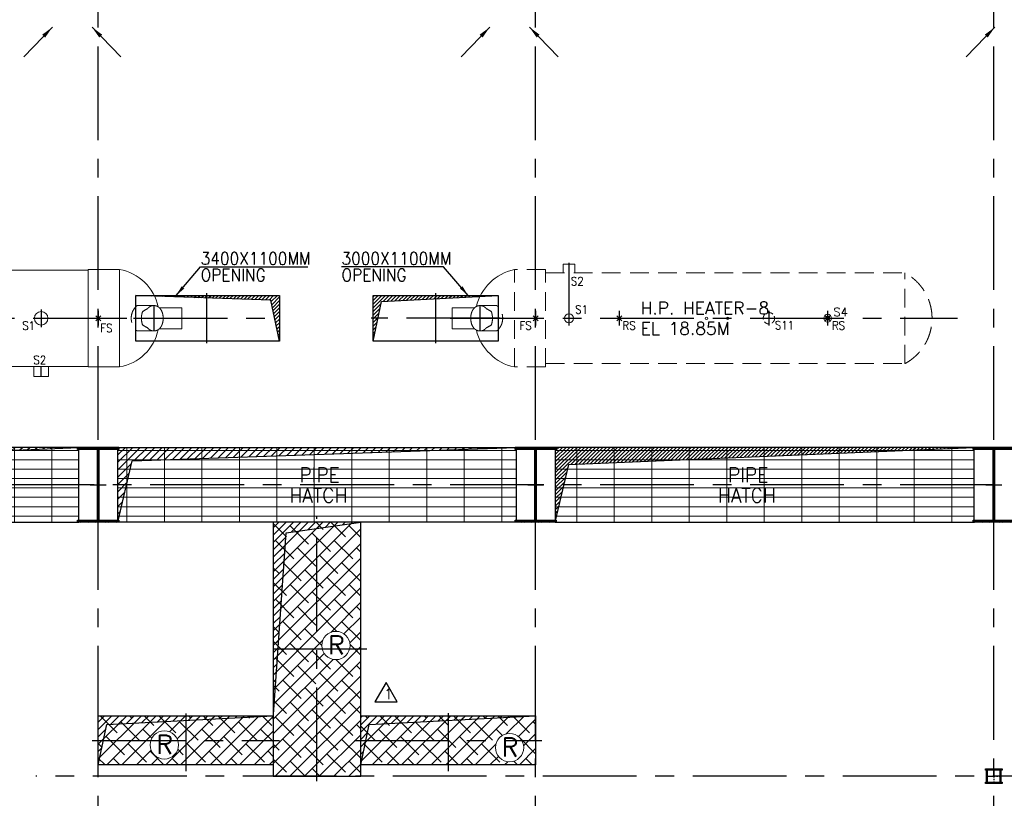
# Model space of a CAD drawing. Header units: inches. Extents: x 306235 to 1392759, y -66369 to 421098.
# Tile 48 of 91: x 514606 to 538242, y -27308 to -8608. Entities that reach past the tile are written whole.
import ezdxf

# ---------------------------------------------------------------- set-up
doc = ezdxf.new("R2010")
doc.units = ezdxf.units.IN
doc.header["$LTSCALE"] = 1800
doc.header["$MEASUREMENT"] = 0
for name, pattern in [('CENTER', [2, 1.25, -0.25, 0.25, -0.25]), ('CENTER2', [1.125, 0.75, -0.125, 0.125, -0.125]), ('HIDDEN', [0.375, 0.25, -0.125])]:
    doc.linetypes.add(name, pattern=pattern)
doc.layers.get('0').update_dxf_attribs({"color": 253, "lineweight": 9})
for name, color, linetype, lineweight in [('A-CHEQUERED PLATE HATCH', 252, 'Continuous', 9), ('A-REMOVABLE GRATING', 252, 'Continuous', 9), ('EQUIP', 8, 'HIDDEN', 9), ('LEADER', 4, 'Continuous', 15), ('TAG', 4, 'Continuous', 15)]:
    doc.layers.add(name, color=color, linetype=linetype, lineweight=lineweight)
for name, color, linetype in [('AUX COL', 1, 'Continuous'), ('CEN', 2, 'CENTER'), ('COL', 1, 'Continuous'), ('DIM', 4, 'Continuous'), ('GRID', 251, 'CENTER'), ('OPENING', 40, 'Continuous'), ('REV1', 3, 'Continuous'), ('ROOM', 7, 'Continuous'), ('TEXT', 3, 'Continuous')]:
    doc.layers.add(name, color=color, linetype=linetype)
doc.styles.add('COMPLEX', font='complex')
doc.styles.add('ROMANS', font='romans.shx')
doc.styles.add('ROMANT', font='romant')
doc.styles.get("Standard").update_dxf_attribs({"font": 'arial.ttf'})
doc.dimstyles.get("Standard").update_dxf_attribs({"dimtxt": 0.18, "dimasz": 0.18, "dimexe": 0.18, "dimexo": 0.0625, "dimgap": 0.09, "dimtad": 0, "dimtih": 1, "dimtoh": 1, "dimdec": 4, "dimzin": 0, "dimdsep": 46, "dimtxsty": 'Standard', "dimcen": 0.09, "dimadec": 0, "dimazin": 0, "dimtfac": 1, "dimtdec": 4, "dimtofl": 0, "dimtmove": 0, "dimatfit": 3, "dimfxl": 1, "dimtolj": 1, "dimtzin": 0, "dimarcsym": 0})
doc.dimstyles.new('STANDARD1', dxfattribs={"dimtxt": 300, "dimasz": 250, "dimexe": 0, "dimexo": 0, "dimgap": 80, "dimtad": 1, "dimdec": 0, "dimzin": 0, "dimdsep": 46, "dimtxsty": 'ROMANS', "dimcen": 0, "dimclrd": 4, "dimclre": 4, "dimclrt": 7, "dimadec": 0, "dimazin": 0, "dimtfac": 0.09, "dimtdec": 0, "dimtix": 1, "dimtofl": 0, "dimtmove": 0, "dimatfit": 3, "dimfxl": 1, "dimtolj": 1, "dimtzin": 0, "dimarcsym": 0})
pattern_1 = [(225, (-87722.1, -145854), (176.7767, -176.7767), []), (315, (-87722.1, -145854), (530.33009, -176.7767), [625, -375])]
pattern_2 = [(45, (-87722.11, -144504), (-88.388348, 88.388348), [])]
pattern_3 = [(45, (-87722.11, -145854), (-88.388348, 88.388348), [])]

# ---------------------------------------------------------------- blocks, each defined once
blk = doc.blocks.new('B-ROW COLUMN')
at = {"layer": 'COL'}
h = blk.add_hatch(dxfattribs=at)
h.set_pattern_fill('ANSI31', color=256, scale=200, style=0)
h.set_pattern_definition([(45, (155648.048, 63141.767), (-17.67767, 17.67767), [])])
h.paths.add_polyline_path([(171095, 85178), (172085, 85178), (172085, 85128), (171095, 85128)])
h.paths.add_polyline_path([(171574, 86878), (171606, 86878), (171606, 85178), (171574, 85178)])
h.paths.add_polyline_path([(171095, 86928), (172085, 86928), (172085, 86878), (171095, 86878)])
blk.add_line((171590, 85128), (171590, 86928))
at = {"layer": 'CEN'}
for p, q in [((171590, 85128), (171590, 86928)), ((171399, 86028), (171782, 86028))]:
    blk.add_line(p, q, dxfattribs=at)
at = {"layer": 'COL'}
for points in [[(171095, 86928), (172085, 86928), (172085, 86878), (171095, 86878)], [(171574, 86878), (171606, 86878), (171606, 85178), (171574, 85178)], [(171095, 85178), (172085, 85178), (172085, 85128), (171095, 85128)]]:
    blk.add_lwpolyline(points, close=True, dxfattribs=at)
blk = doc.blocks.new('AUX COLUMNS')
at = {"color": 2, "linetype": 'CENTER2', "ltscale": 0.15}
for p, q in [((-140538, 69090), (-140538, 68740)), ((-140713, 68915), (-140363, 68915))]:
    blk.add_line(p, q, dxfattribs=at)
at = {"layer": 'AUX COL'}
for p, q in [((-140713, 68772), (-140713, 69058)), ((-140688, 68772), (-140688, 69058)), ((-140388, 68772), (-140388, 69058)), ((-140363, 68772), (-140363, 69058))]:
    blk.add_line(p, q, dxfattribs=at)
for points in [[(-140738, 69090), (-140338, 69090), (-140338, 69058), (-140738, 69058)], [(-140738, 68772), (-140338, 68772), (-140338, 68740), (-140738, 68740)]]:
    blk.add_lwpolyline(points, close=True, dxfattribs=at)
at = {"layer": 'GRID'}
blk.add_line((-134715, 68915), (-163538, 68915), dxfattribs=at)

msp = doc.modelspace()

# ---------------------------------------------------------------- hatches: boundary and pattern name
at = {"layer": 'A-CHEQUERED PLATE HATCH', "linetype": 'Continuous'}
h = msp.add_hatch(dxfattribs=at)
h.set_pattern_fill('ANSI38', color=256, scale=2000, angle=180, style=0)
h.set_pattern_definition([(225, (-87722.1, -144504), (176.7767, -176.7767), []), (315, (-87722.1, -144504), (530.33009, -176.7767), [625, -375])])
edge = h.paths.add_edge_path(flags=16)
edge.add_arc((522196.6, -23637.5), 339.7, 0, 360)
h.paths.add_polyline_path([(520691.6, -26778.7), (522791.6, -26778.7), (522791.6, -20678.7), (520691.6, -20678.7)])
h = msp.add_hatch(dxfattribs=at)
h.set_pattern_fill('ANSI38', color=256, scale=2000, angle=180, style=0)
h.set_pattern_definition(pattern_1)
edge = h.paths.add_edge_path()
edge.add_arc((518077.5, -26026.6), 339.7, 0, 360)
h.paths.add_polyline_path([(520691.6, -26505.7), (516491.6, -26505.7), (516491.6, -25325.7), (520691.6, -25325.7)])
h = msp.add_hatch(dxfattribs=at)
h.set_pattern_fill('ANSI38', color=256, scale=2000, angle=180, style=0)
h.set_pattern_definition(pattern_1)
edge = h.paths.add_edge_path()
edge.add_arc((526366.2, -26091.2), 339.7, 0, 360)
h.paths.add_polyline_path([(526991.6, -26505.7), (522791.6, -26505.7), (522791.6, -25325.7), (526991.6, -25325.7)])
at = {"layer": 'A-REMOVABLE GRATING'}
h = msp.add_hatch(dxfattribs=at)
h.set_pattern_fill('GRATE', color=256, scale=7200, style=0)
h.set_pattern_definition([(0, (34777.9, -144504), (0, 225), []), (90, (34777.9, -144504), (-900, 6e-14), [])])
h.paths.add_polyline_path([(483961.6, -20678.7), (494021.6, -20678.7), (494021.6, -18878.7), (483961.6, -18878.7)])
h.paths.add_polyline_path([(494961.6, -20678.7), (505021.6, -20678.7), (505021.6, -18878.7), (494961.6, -18878.7)])
h.paths.add_polyline_path([(505961.6, -20678.7), (516021.6, -20678.7), (516021.6, -18878.7), (505961.6, -18878.7)])
h.paths.add_polyline_path([(516961.6, -18878.7), (526521.6, -18878.7), (526521.6, -20678.7), (516961.6, -20678.7)])
h.paths.add_polyline_path([(527461.6, -20678.7), (537521.6, -20678.7), (537521.6, -18878.7), (527461.6, -18878.7)])
h.paths.add_polyline_path([(538441.6, -18228.7), (540441.6, -18228.7), (540441.6, -20578.7), (538441.6, -20578.7)])
h.paths.add_polyline_path([(488182.6, -19801.5), (489340.4, -19801.5), (489340.4, -19276.5), (488182.6, -19276.5)], flags=24)
h.paths.add_polyline_path([(487841.3, -20293.2), (489435.9, -20293.2), (489435.9, -19768.2), (487841.3, -19768.2)], flags=24)
h.paths.add_polyline_path([(498841.3, -20293.2), (500435.9, -20293.2), (500435.9, -19768.2), (498841.3, -19768.2)], flags=24)
h.paths.add_polyline_path([(499182.6, -19801.5), (500340.4, -19801.5), (500340.4, -19276.5), (499182.6, -19276.5)], flags=24)
h.paths.add_polyline_path([(509841.3, -20293.2), (511435.9, -20293.2), (511435.9, -19768.2), (509841.3, -19768.2)], flags=24)
h.paths.add_polyline_path([(510182.6, -19801.5), (511340.4, -19801.5), (511340.4, -19276.5), (510182.6, -19276.5)], flags=24)
h.paths.add_polyline_path([(521056.1, -20293.2), (522650.7, -20293.2), (522650.7, -19768.2), (521056.1, -19768.2)], flags=24)
h.paths.add_polyline_path([(521397.4, -19801.5), (522555.2, -19801.5), (522555.2, -19276.5), (521397.4, -19276.5)], flags=24)
h.paths.add_polyline_path([(531682.6, -19801.5), (532840.4, -19801.5), (532840.4, -19276.5), (531682.6, -19276.5)], flags=24)
h.paths.add_polyline_path([(531341.3, -20293.2), (532935.9, -20293.2), (532935.9, -19768.2), (531341.3, -19768.2)], flags=24)
at = {"layer": 'OPENING'}
h = msp.add_hatch(dxfattribs=at)
h.set_pattern_fill('ANSI31', color=8, scale=500, style=0)
h.set_pattern_definition([(45, (519091.596, -15778.69), (-44.1942, 44.1942), [])])
h.paths.add_polyline_path([(520841.6, -15228.7), (519091.6, -15228.7), (519091.6, -15288.1), (520631.8, -15341.8), (520841.6, -16328.7)])
h.paths.add_polyline_path([(519091.6, -15228.7), (517391.6, -15228.7), (519091.6, -15288.1)])
h = msp.add_hatch(dxfattribs=at)
h.set_pattern_fill('ANSI31', color=8, scale=500, style=0)
h.set_pattern_definition([(45, (-78153.18, -113753.185), (-44.194174, 44.194174), [])])
h.paths.add_polyline_path([(525599.8, -15254.5, -0.0060303), (525612.7, -15228.7), (524591.6, -15228.7), (524591.6, -15307.3)])
h.paths.add_polyline_path([(526091.6, -15228.7), (525612.7, -15228.7, 0.0060303), (525599.8, -15254.5)])
h.paths.add_polyline_path([(524591.6, -15228.7), (523091.6, -15228.7), (523091.6, -15778.7), (523208.5, -15778.7), (523294.2, -15375.3), (524591.6, -15307.3)])
h.paths.add_polyline_path([(523208.5, -15778.7), (523091.6, -15778.7), (523091.6, -16328.7)])
h = msp.add_hatch(dxfattribs=at)
h.set_pattern_fill('ANSI31', color=8, scale=1000, style=0)
h.set_pattern_definition(pattern_2)
h.paths.add_polyline_path([(516021.6, -18878.7), (505961.6, -18878.7), (505961.6, -19778.7), (506171.9, -19778.7), (506285.3, -19293.4)])
h.paths.add_polyline_path([(506171.9, -19778.7), (505961.6, -19778.7), (505961.6, -20678.7)])
h = msp.add_hatch(dxfattribs=at)
h.set_pattern_fill('ANSI31', color=8, scale=1000, style=0)
h.set_pattern_definition(pattern_2)
h.paths.add_polyline_path([(526521.6, -18878.7), (516961.6, -18878.7), (516961.6, -19678.7), (517191.6, -19682.3), (517302.8, -19200.6)])
h.paths.add_polyline_path([(517191.6, -19682.3), (516961.6, -19678.7), (516961.6, -20678.7)])
h = msp.add_hatch(dxfattribs=at)
h.set_pattern_fill('ANSI31', color=8, scale=500, style=0)
h.set_pattern_definition([(45, (398897.843, -105806.315), (-44.194174, 44.194174), [])])
h.paths.add_polyline_path([(537521.6, -18878.7), (527461.6, -18878.7), (527461.6, -19778.7), (527671.9, -19778.7), (527785.3, -19293.4)])
h.paths.add_polyline_path([(527671.9, -19778.7), (527461.6, -19778.7), (527461.6, -20678.7)])
h = msp.add_hatch(dxfattribs=at)
h.set_pattern_fill('ANSI31', color=8, scale=1000, style=0)
h.set_pattern_definition(pattern_2)
h.paths.add_polyline_path([(521741.6, -20678.7), (520691.6, -20678.7), (520691.6, -25405.7), (521004.6, -20929.8), (521741.6, -20826.3)])
h.paths.add_polyline_path([(522791.6, -20678.7), (521741.6, -20678.7), (521741.6, -20826.3)])
h = msp.add_hatch(dxfattribs=at)
h.set_pattern_fill('ANSI31', color=8, scale=1000, style=0)
h.set_pattern_definition(pattern_3)
h.paths.add_polyline_path([(520691.6, -25325.7), (518591.6, -25325.7), (518591.6, -25435.7)])
h.paths.add_polyline_path([(518591.6, -25325.7), (516491.6, -25325.7), (516491.6, -25915.7), (516617, -25915.7), (516697.9, -25535), (518591.6, -25435.7)])
h.paths.add_polyline_path([(516617, -25915.7), (516491.6, -25915.7), (516491.6, -26505.7)])
h = msp.add_hatch(dxfattribs=at)
h.set_pattern_fill('ANSI31', color=8, scale=1000, style=0)
h.set_pattern_definition(pattern_3)
h.paths.add_polyline_path([(526991.6, -25325.7), (524891.6, -25325.7), (524891.6, -25435.7)])
h.paths.add_polyline_path([(524891.6, -25325.7), (522791.6, -25325.7), (522791.6, -25915.7), (522917, -25915.7), (522997.9, -25535), (524891.6, -25435.7)])
h.paths.add_polyline_path([(522917, -25915.7), (522791.6, -25915.7), (522791.6, -26505.7)])

# ---------------------------------------------------------------- linework, layer by layer
at = {"layer": 'CEN', "linetype": 'CENTER'}
for p, q in [((527791.6, -14445.5), (527791.6, -15953.7)), ((515121.6, -15568.7), (515121.6, -15988.7)), ((517826.6, -15473.7), (517826.6, -16083.7)), ((504127.9, -15778.7), (518541.6, -15778.7)), ((516491.6, -15603.7), (516491.6, -15953.7)), ((529001.6, -15953.7), (529001.6, -15603.7)), ((532591.6, -15603.7), (532591.6, -15953.7)), ((534001.6, -15953.7), (534001.6, -15603.7)), ((515121.6, -17178.7), (515121.6, -16933.7))]:
    msp.add_line(p, q, dxfattribs=at)
at = {"layer": 'CEN'}
for p, q in [((519091.6, -15178.7), (519091.6, -16378.7)), ((524591.6, -16378.7), (524591.6, -15178.7)), ((525656.6, -16083.7), (525656.6, -15473.7)), ((517341.6, -15778.7), (520841.6, -15778.7)), ((526141.6, -15778.7), (523041.6, -15778.7)), ((524941.6, -15778.7), (537120.3, -15778.7)), ((526991.6, -15603.7), (526991.6, -15953.7)), ((521741.6, -26899.6), (521741.6, -20528.7)), ((522941.6, -23728.7), (520541.6, -23728.7)), ((518591.6, -25268.1), (518591.6, -26655.7)), ((524891.6, -25260.5), (524891.6, -26655.7)), ((516341.6, -25915.7), (520841.6, -25915.7)), ((522641.6, -25915.7), (527141.6, -25915.7))]:
    msp.add_line(p, q, dxfattribs=at)
at = {"layer": 'EQUIP', "linetype": 'Continuous'}
for p, q in [((505097.6, -14623.7), (516251.6, -14623.7)), ((516251.6, -14608.7), (516251.6, -16948.7)), ((516251.6, -14608.7), (517001.6, -14608.7)), ((517001.6, -14608.7), (517001.6, -16948.7)), ((527655.1, -14688.7), (527655.1, -14478.7)), ((527928.1, -14478.7), (527655.1, -14478.7)), ((527928.1, -14688.7), (527928.1, -14478.7)), ((517959.9, -15528.7), (518496.6, -15528.7)), ((518496.6, -15528.7), (518496.6, -16028.7)), ((525523.3, -15528.7), (524986.6, -15528.7)), ((524986.6, -16028.7), (524986.6, -15528.7)), ((517959.9, -16028.7), (518496.6, -16028.7)), ((525523.3, -16028.7), (524986.6, -16028.7)), ((505097.6, -16933.7), (516251.6, -16933.7)), ((514943.6, -17178.7), (514943.6, -16933.7)), ((515299.6, -17178.7), (515299.6, -16933.7)), ((516251.6, -16948.7), (517001.6, -16948.7)), ((515299.6, -17178.7), (514943.6, -17178.7))]:
    msp.add_line(p, q, dxfattribs=at)
at = {"layer": 'EQUIP'}
for p, q in [((526481.6, -16948.7), (526481.6, -14608.7)), ((527231.6, -14608.7), (526481.6, -14608.7)), ((527231.6, -16948.7), (527231.6, -14608.7)), ((527231.6, -14688.7), (535856.6, -14688.7)), ((535856.6, -16868.7, 150), (535856.6, -14688.7, 150)), ((517424.1, -15473.7), (517826.6, -15473.7)), ((526059.1, -15473.7), (525656.6, -15473.7)), ((516551.8, -15839), (516431.4, -15718.4)), ((516550, -15720.3), (516433.2, -15837.1)), ((527051.8, -15839), (526931.4, -15718.4)), ((527050, -15720.3), (526933.2, -15837.1)), ((529061.8, -15839), (528941.4, -15718.4)), ((529060, -15720.3), (528943.2, -15837.1)), ((534061.8, -15839), (533941.4, -15718.4)), ((534060, -15720.3), (533943.2, -15837.1)), ((517424.1, -16083.7), (517826.6, -16083.7)), ((526059.1, -16083.7), (525656.6, -16083.7)), ((527231.6, -16948.7), (526481.6, -16948.7)), ((527231.6, -16868.7), (535856.6, -16868.7))]:
    msp.add_line(p, q, dxfattribs=at)
for points in [[(517826.6, -15473.7, 0.1863113), (517699.7, -15522.7, 0.0365051), (517673.3, -15550.4, 0.0329908), (517555.5, -15618.3, 0.0848869), (517528.1, -15778.7, 0.0848869), (517555.5, -15939.1, 0.0329908), (517673.3, -16006.9, 0.0365051), (517699.7, -16034.7, 0.1863113), (517826.6, -16083.7, 0.1863113), (517953.5, -16034.7, 0.1017734), (518016, -15949.1, 0.0604216), (518041.7, -15868.4, 0.0467613), (518050.1, -15778.7, 0.0467613), (518041.7, -15689, 0.0604216), (518016, -15608.2, 0.1017734), (517953.5, -15522.7, 0.1863113)], [(525656.6, -16083.7, 0.1863113), (525783.5, -16034.7, 0.0365051), (525809.9, -16006.9, 0.0329908), (525927.7, -15939.1, 0.0848869), (525955.1, -15778.7, 0.0848869), (525927.7, -15618.3, 0.0329908), (525809.9, -15550.4, 0.0365051), (525783.5, -15522.7, 0.1863113), (525656.6, -15473.7, 0.1863113), (525529.7, -15522.7, 0.1017734), (525467.2, -15608.2, 0.0604216), (525441.5, -15689, 0.0467613), (525433.1, -15778.7, 0.0467613), (525441.5, -15868.4, 0.0604216), (525467.2, -15949.1, 0.1017734), (525529.7, -16034.7, 0.1863113)]]:
    msp.add_lwpolyline(points, format="xyb", close=True, dxfattribs=at)
at = {"layer": 'EQUIP', "linetype": 'Continuous'}
for centre, radius in [((515121.6, -15778.7), 162), ((527791.6, -15778.7), 109.5), ((531091.6, -15778.7), 30), ((531091.6, -15778.7, 150), 30), ((531601.6, -15778.7), 30), ((531601.6, -15778.7, 150), 30), ((534001.6, -15778.7), 94.5), ((534001.6, -15778.7), 44.5)]:
    msp.add_circle(centre, radius, dxfattribs=at)
at = {"layer": 'EQUIP', "linetype": 'HIDDEN', "ltscale": 0.3}
msp.add_circle((532591.6, -15778.7), 136.5, dxfattribs=at)
at = {"layer": 'EQUIP', "linetype": 'Continuous'}
for centre, radius, start, end in [((516811.8, -15733), 1140.2, 11.60303, 80.41661), ((526729.8, -15778.7), 1196, 101.97698, 166.32577), ((516811.8, -15824.4), 1140.2, 279.58339, 348.39697), ((526729.8, -15778.7), 1196, 193.67423, 258.02302)]:
    msp.add_arc(centre, radius, start, end, dxfattribs=at)
at = {"layer": 'EQUIP'}
for centre, radius, start, end in [((535268.3, -15778.7, -150), 1238.6, 298.35718, 61.64282), ((517682.4, -15778.7), 399.7, 130.26305, 229.73695), ((525800.8, -15778.7), 399.7, 310.26305, 49.73695)]:
    msp.add_arc(centre, radius, start, end, dxfattribs=at)
at = {"layer": 'GRID'}
for p, q in [((516491.6, -58299.5), (516491.6, -3278.7)), ((516491.6, -58299.5), (516491.6, -3278.7)), ((526991.6, -58299.5), (526991.6, -3179.5)), ((526991.6, -58299.5), (526991.6, -3245.2)), ((537991.6, -58299.5), (537991.6, -3278.7)), ((537991.6, -58299.5), (537991.6, -3278.7)), ((566791.6, -19778.7), (431691.6, -19778.7)), ((566791.6, -19778.7), (431691.6, -19778.7)), ((543814, -26778.7), (514991.6, -26778.7))]:
    msp.add_line(p, q, dxfattribs=at)
at = {"layer": 'OPENING'}
for points in [[(517391.6, -15228.7), (520841.6, -15228.7), (520841.6, -16328.7), (517391.6, -16328.7)], [(523091.6, -15228.7), (526091.6, -15228.7), (526091.6, -16328.7), (523091.6, -16328.7)], [(505961.6, -20678.7), (516021.6, -20678.7), (516021.6, -18878.7), (505961.6, -18878.7)], [(516961.6, -18878.7), (526521.6, -18878.7), (526521.6, -20678.7), (516961.6, -20678.7)], [(527461.6, -20678.7), (537521.6, -20678.7), (537521.6, -18878.7), (527461.6, -18878.7)], [(520691.6, -26778.7), (522791.6, -26778.7), (522791.6, -20678.7), (520691.6, -20678.7)], [(520691.6, -26778.7), (522791.6, -26778.7), (522791.6, -20678.7), (520691.6, -20678.7)], [(520691.6, -26505.7), (516491.6, -26505.7), (516491.6, -25325.7), (520691.6, -25325.7)], [(520691.6, -26505.7), (516491.6, -26505.7), (516491.6, -25325.7), (520691.6, -25325.7)], [(526991.6, -26505.7), (522791.6, -26505.7), (522791.6, -25325.7), (526991.6, -25325.7)], [(526991.6, -26505.7), (522791.6, -26505.7), (522791.6, -25325.7), (526991.6, -25325.7)]]:
    msp.add_lwpolyline(points, close=True, dxfattribs=at)
for points in [[(520841.6, -16328.7), (520631.8, -15341.8), (517391.6, -15228.7)], [(523091.6, -16328.7), (523294.2, -15375.3), (526091.6, -15228.7)], [(505961.6, -20678.7), (506285.3, -19293.4), (516021.6, -18878.7)], [(516961.6, -20678.7), (517302.8, -19200.6), (526521.6, -18878.7)], [(527461.6, -20678.7), (527785.3, -19293.4), (537521.6, -18878.7)], [(520691.6, -25405.7), (521004.6, -20929.8), (522791.6, -20678.7)], [(516491.6, -26505.7), (516697.9, -25535), (520691.6, -25325.7)], [(522791.6, -26505.7), (522997.9, -25535), (526991.6, -25325.7)]]:
    msp.add_lwpolyline(points, dxfattribs=at)
at = {"layer": 'REV1'}
msp.add_lwpolyline([(523401.1, -24525), (523134.2, -24987.2), (523668, -24987.2)], close=True, dxfattribs=at)
at = {"layer": 'TAG'}
for centre in [(522196.6, -23637.5), (518077.5, -26026.6), (526366.2, -26091.2)]:
    msp.add_circle(centre, 339.7, dxfattribs=at)

# ---------------------------------------------------------------- block references
for p in [(344901.4, -105806.3), (355401.4, -105806.3), (366401.4, -105806.3)]:
    msp.add_blockref('B-ROW COLUMN', p)
at = {"layer": 'AUX COL'}
msp.add_blockref('AUX COLUMNS', (678529.4, -95693.7), dxfattribs=at)

# ---------------------------------------------------------------- texts
at = {"layer": 'EQUIP', "linetype": 'Continuous', "style": 'ROMANS', "width": 0.9}
for s, p in [('S2', (527835.9, -14989.4)), ('S1', (527939.1, -15669.8)), ('S1', (514668, -16054.8)), ('FS', (516540.4, -16113.6)), ('FS', (526603.9, -16052.8)), ('RS', (529075.4, -16052.8)), ('S11', (532733.4, -16045.4)), ('RS', (534102.7, -16052.8)), ('S2', (514933.6, -16879.5))]:
    msp.add_text(s, height=200, dxfattribs=at).set_placement(p)
at = {"layer": 'EQUIP', "linetype": 'Continuous', "insert": (534141.6, -15728.7), "char_height": 200, "attachment_point": 7, "style": 'ROMANS'}
msp.add_mtext('\\A1;S4', dxfattribs=at)
at = {"layer": 'REV1', "style": 'COMPLEX'}
msp.add_text('1', height=250, dxfattribs=at).set_placement((523351.8, -24927.7))
at = {"layer": 'TAG', "style": 'ROMANS'}
for p in [(522002.7, -23848.7), (517883.6, -26237.9), (526172.3, -26302.4)]:
    msp.add_text('R', height=445.3, dxfattribs=at).set_placement(p)
at = {"layer": 'TEXT', "color": 3, "style": 'ROMANS'}
for s, height, width, p in [('3400X1100MM', 300, 0.9, (518949.4, -14490.3)), ('3000X1100MM', 300, 0.9, (522330.4, -14490.3)), ('OPENING', 300, 0.9, (518949.4, -14890.3)), ('OPENING', 300, 0.9, (522330.4, -14890.3)), (' PIPE', 350, 0.936038, (521094.8, -19714, -1000)), (' PIPE', 350, 0.936038, (531380, -19714, -1000)), ('HATCH', 350, 0.936038, (521081.2, -20205.7)), ('HATCH', 350, 0.936038, (531366.4, -20205.7))]:
    msp.add_text(s, height=height, dxfattribs=dict(at, width=width)).set_placement(p)
at = {"layer": 'TEXT', "style": 'ROMANS'}
for s, p in [('H.P. HEATER-8', (529511.4, -15683.7)), ('EL 18.85M', (529511.4, -16173.7))]:
    msp.add_text(s, height=300, dxfattribs=at).set_placement(p)

# ---------------------------------------------------------------- leaders
at = {"layer": 'DIM'}
for points in [[(518362.9, -15228.7), (518949.4, -14540.3), (521524, -14540.3)], [(525367.6, -15228.7), (524781.1, -14540.3), (522330.4, -14540.3)]]:
    msp.add_leader(points, dimstyle='STANDARD1', dxfattribs=at)

# ---------------------------------------------------------------- next in the draw order: texts
at = {"layer": 'ROOM', "color": 30, "insert": (484177.2, -8819.8), "char_height": 250, "width": 2741.457, "attachment_point": 1, "style": 'ROMANS', "bg_fill": 2}
msp.add_mtext('\\pi275.49;PADO ROOM \\P\\pi769.54;UNIT-1', dxfattribs=at)
at = {"layer": 'TEXT', "insert": (461211.1, -16359.9), "char_height": 500, "attachment_point": 1, "style": 'ROMANT', "bg_fill": 3, "box_fill_scale": 1, "bg_fill_color": 256, "bg_fill_transparency": 0}
msp.add_mtext_dynamic_manual_height_columns('\\pi375.68;{\\W0.85;COMMON CONTROL  ROOM}', width=9656.124, gutter_width=1, heights=[0], dxfattribs=at)

# ---------------------------------------------------------------- next in the draw order: texts
at = {"layer": 'ROOM', "color": 30, "insert": (489830.2, -8877), "char_height": 250, "width": 2972.746, "attachment_point": 1, "style": 'ROMANS', "bg_fill": 2}
msp.add_mtext('\\pi391.13;PADO ROOM \\P\\pi849.47;UNIT-2', dxfattribs=at)

# ---------------------------------------------------------------- next in the draw order: leaders
at = {"layer": 'LEADER'}
for points in [[(515390.9, -8787.3, -100), (514701.9, -9496.4, -100)], [(516342.3, -8787.3, -100), (517031.2, -9496.4, -100)], [(525890.9, -8787.3, -100), (525201.9, -9496.4, -100)], [(526842.3, -8787.3, -100), (527531.2, -9496.4, -100)], [(538015.9, -8787.3, -100), (537326.9, -9496.4, -100)]]:
    msp.add_leader(points, dimstyle='Standard', override={"dimtxt": 350, "dimasz": 300, "dimexe": 0, "dimexo": 0, "dimgap": 100, "dimtad": 0, "dimtih": 0, "dimtoh": 0, "dimdec": 0, "dimtxsty": 'ROMANS', "dimcen": 0, "dimclrd": 9, "dimclre": 9, "dimclrt": 256, "dimtdec": 0, "dimtix": 1, "dimtofl": 1, "dimatfit": 0}, dxfattribs=at)

doc.saveas('drawing.dxf')
